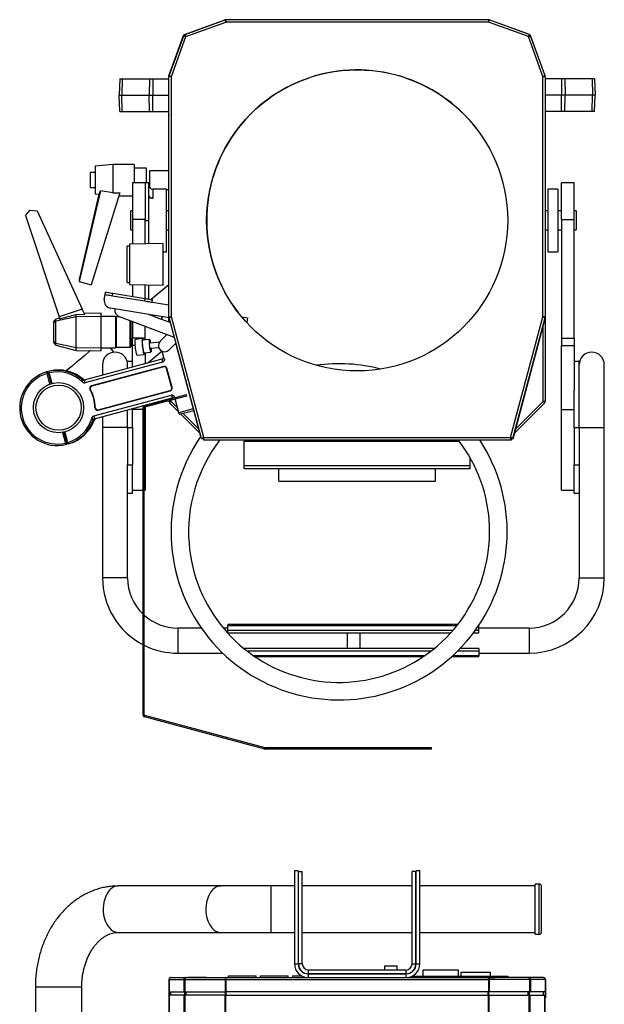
# Model space of a CAD drawing. Header units: millimetres. Extents: x 53 to 2304, y -1962 to 376.
# Tile 9 of 11: x 53 to 519, y -409 to 376. Entities that reach past the tile are written whole.
import ezdxf

# ---------------------------------------------------------------- set-up
doc = ezdxf.new("R2010")
doc.units = ezdxf.units.MM

msp = doc.modelspace()

# ---------------------------------------------------------------- linework, layer by layer
at = {"color": 7, "linetype": 'Continuous', "lineweight": 25}
for p, q in [((184.77, 364.46), (216.9, 376.15)), ((184.95, 364.42), (217.14, 376.14)), ((185.18, 364.49), (217.1, 376.11)), ((185.9, 362.73), (217.78, 374.33)), ((216.93, 376.06), (216.9, 376.15)), ((217.38, 376.23), (217.68, 376.23)), ((217.38, 376.23), (217.38, 375.54)), ((217.49, 375.23), (217.65, 375.23)), ((217.57, 374.81), (217.65, 374.83)), ((217.81, 374.83), (217.65, 374.83)), ((217.81, 376.23), (217.68, 376.23)), ((427.02, 374.33), (217.78, 374.33)), ((426.99, 376.23), (217.81, 376.23)), ((427.12, 376.23), (426.99, 376.23)), ((427.15, 374.83), (426.99, 374.83)), ((458.9, 362.73), (427.02, 374.33)), ((427.4, 376.15), (427.14, 375.44)), ((427.23, 374.81), (427.15, 374.83)), ((427.4, 376.15), (427.63, 376.07)), ((459.85, 364.42), (427.66, 376.14)), ((459.62, 364.49), (427.7, 376.11)), ((172.23, 331.49), (183.93, 363.62)), ((172.49, 331.5), (184.21, 363.68)), ((172.52, 331.53), (184.14, 363.45)), ((174.3, 330.86), (185.9, 362.73)), ((184.02, 363.58), (183.93, 363.62)), ((184.14, 363.45), (185.55, 362.94)), ((184.77, 364.46), (184.77, 364.43)), ((185.11, 363.52), (185.49, 363.65)), ((185.18, 364.49), (185.69, 363.08)), ((185.44, 362.98), (185.5, 363.13)), ((185.5, 363.13), (185.65, 363.19)), ((470.5, 330.86), (458.9, 362.73)), ((459.62, 364.49), (459.11, 363.08)), ((459.3, 363.13), (459.14, 363.19)), ((460.66, 363.45), (459.25, 362.94)), ((459.35, 362.98), (459.3, 363.13)), ((472.3, 331.5), (460.59, 363.68)), ((472.27, 331.53), (460.66, 363.45)), ((173.15, 331.01), (172.15, 331.01)), ((172.15, 328.98), (172.15, 331.01)), ((172.23, 331.49), (173.17, 331.14)), ((172.4, 330.82), (172.4, 330.96)), ((172.4, 139.28), (172.4, 330.82)), ((173.17, 331.14), (173.2, 331.22)), ((173.8, 330.99), (173.83, 331.06)), ((173.8, 330.82), (173.8, 330.99)), ((174.3, 139.23), (174.3, 330.86)), ((470.5, 139.23), (470.5, 330.86)), ((471, 330.99), (470.97, 331.06)), ((471, 330.82), (471, 330.99)), ((472.15, 331.01), (471.15, 331.01)), ((472.4, 330.82), (472.4, 330.96)), ((472.4, 139.28), (472.4, 330.82)), ((133.1, 328.98), (132.65, 315.98)), ((133.1, 328.98), (135.13, 328.98)), ((135.13, 328.98), (134.87, 315.98)), ((135.13, 328.98), (156.94, 328.98)), ((156.94, 328.98), (156.69, 315.98)), ((156.94, 328.98), (159.46, 328.98)), ((159.46, 328.98), (159.46, 315.98)), ((159.46, 328.98), (172.4, 328.98)), ((485.33, 328.98), (472.4, 328.98)), ((485.33, 328.98), (485.33, 315.98)), ((487.86, 328.98), (485.33, 328.98)), ((487.86, 328.98), (488.11, 315.98)), ((509.67, 328.98), (487.86, 328.98)), ((509.67, 328.98), (509.92, 315.98)), ((511.7, 328.98), (509.67, 328.98)), ((511.7, 328.98), (512.15, 315.98)), ((132.65, 315.98), (134.87, 315.98)), ((133.1, 302.98), (132.65, 315.98)), ((134.87, 315.98), (156.69, 315.98)), ((135.13, 302.98), (134.87, 315.98)), ((156.69, 315.98), (159.46, 315.98)), ((156.94, 302.98), (156.69, 315.98)), ((159.46, 302.98), (159.46, 315.98)), ((159.46, 315.98), (172.4, 315.98)), ((485.33, 315.98), (472.4, 315.98)), ((485.33, 302.98), (485.33, 315.98)), ((488.11, 315.98), (485.33, 315.98)), ((487.86, 302.98), (488.11, 315.98)), ((509.92, 315.98), (488.11, 315.98)), ((509.67, 302.98), (509.92, 315.98)), ((512.15, 315.98), (509.92, 315.98)), ((511.7, 302.98), (512.15, 315.98)), ((133.1, 302.98), (135.13, 302.98)), ((135.13, 302.98), (156.94, 302.98)), ((156.94, 302.98), (159.46, 302.98)), ((159.46, 302.98), (172.4, 302.98)), ((172.15, 300.63), (172.15, 302.98)), ((172.15, 300.63), (172.4, 300.63)), ((485.33, 302.98), (472.4, 302.98)), ((487.86, 302.98), (485.33, 302.98)), ((509.67, 302.98), (487.86, 302.98)), ((511.7, 302.98), (509.67, 302.98)), ((127.6, 260.85), (113.6, 259.35)), ((113.6, 259.35), (113.6, 237.35)), ((144.6, 260.85), (127.6, 260.85)), ((127.6, 260.85), (127.6, 238.26)), ((144.6, 260.85), (144.6, 246.23)), ((113.6, 254.35), (109.6, 254.35)), ((109.6, 254.35), (109.6, 242.35)), ((154.6, 257.85), (144.6, 257.85)), ((154.6, 246.23), (154.6, 257.85)), ((172.4, 255.85), (156.84, 255.85)), ((156.84, 255.85), (156.84, 242.67)), ((153.4, 246.23), (143.4, 246.23)), ((143.4, 246.23), (143.4, 216.87)), ((156.4, 246.23), (153.4, 246.23)), ((153.4, 246.23), (153.4, 216.87)), ((156.4, 216.23), (156.4, 246.23)), ((495.4, 246.23), (485.4, 246.23)), ((485.4, 216.87), (485.4, 246.23)), ((495.4, 216.87), (495.4, 246.23)), ((117.69, 239.75), (100.77, 167.47)), ((116.53, 237.04), (100.77, 169.09)), ((109.6, 242.35), (113.6, 242.35)), ((133.19, 238.3), (110.43, 164.91)), ((113.6, 237.35), (116.83, 237.01)), ((127.6, 238.26), (117.69, 239.75)), ((132.43, 235.85), (143.4, 235.85)), ((170.4, 241.23), (159.4, 241.23)), ((159.4, 241.23), (159.4, 233.91)), ((170.4, 191.23), (170.4, 241.23)), ((170.4, 240.85), (172.4, 240.85)), ((482.4, 241.23), (474.4, 241.23)), ((474.4, 241.23), (474.4, 191.23)), ((482.4, 241.23), (482.4, 191.23)), ((159.4, 233.91), (156.4, 233.91)), ((58, 220.13), (61.72, 224.32)), ((58, 220.13), (84.88, 139.28)), ((61.72, 224.32), (67.3, 223.79)), ((67.3, 223.79), (103.29, 145.4)), ((143.4, 223.88), (141.9, 223.88)), ((141.9, 208.58), (141.9, 223.88)), ((172.4, 223.88), (170.4, 223.88)), ((474.4, 223.88), (472.4, 223.88)), ((485.4, 223.88), (482.4, 223.88)), ((496.9, 223.88), (495.4, 223.88)), ((496.9, 223.88), (496.9, 208.58)), ((153.4, 216.87), (143.4, 216.87)), ((143.4, 216.87), (143.4, 197.3)), ((153.4, 197.56), (153.4, 216.87)), ((153.4, 216.23), (156.4, 216.23)), ((156.4, 197.64), (156.4, 216.23)), ((485.4, 216.87), (495.4, 216.87)), ((485.4, 216.87), (485.4, 122.24)), ((495.4, 122.24), (495.4, 216.87)), ((141.9, 208.58), (143.4, 208.58)), ((170.4, 208.58), (172.4, 208.58)), ((472.4, 208.58), (474.4, 208.58)), ((482.4, 208.58), (485.4, 208.58)), ((495.4, 208.58), (496.9, 208.58)), ((167.8, 197.94), (140.8, 197.23)), ((140.8, 197.23), (140.8, 165.23)), ((167.8, 181.23), (167.8, 197.94)), ((140.8, 195.73), (139.1, 195.73)), ((139.1, 181.23), (139.1, 195.73)), ((167.8, 191.23), (170.4, 191.23)), ((474.4, 191.23), (482.4, 191.23)), ((139.1, 166.73), (139.1, 181.23)), ((167.8, 164.53), (167.8, 181.23)), ((100.77, 169.09), (100.77, 167.47)), ((100.77, 167.47), (110.43, 164.91)), ((139.1, 166.73), (140.8, 166.73)), ((140.8, 165.23), (167.8, 164.53)), ((143.4, 165.17), (143.4, 155.57)), ((153.4, 153.94), (153.4, 164.9)), ((172.4, 164.96), (158.32, 153.14)), ((120.82, 153.17), (121.46, 157.12)), ((121.46, 157.12), (121.78, 159.1)), ((127.38, 156.16), (127.7, 158.13)), ((127.7, 158.13), (153.37, 153.95)), ((156.4, 153.45), (156.4, 164.83)), ((127.38, 156.16), (153.04, 151.98)), ((153.04, 151.98), (153.37, 153.95)), ((158.97, 151.01), (159.29, 152.98)), ((158.97, 151.01), (172.4, 148.82)), ((103.29, 145.4), (84.88, 139.28)), ((105.22, 141.19), (103.29, 145.4)), ((118.28, 142.23), (104.85, 142)), ((118.28, 139.87), (118.28, 142.23)), ((172.48, 138.68), (125.77, 146.29)), ((156.01, 141.36), (160.88, 139.54)), ((82.28, 137.6), (80.48, 135.8)), ((80.48, 134.78), (82.28, 136.23)), ((80.48, 134.78), (80.48, 135.8)), ((80.48, 119.69), (80.48, 134.78)), ((82.28, 136.23), (98.28, 139.6)), ((85.18, 138.37), (82.28, 137.6)), ((82.28, 136.23), (82.28, 137.6)), ((82.28, 118.24), (82.28, 136.23)), ((84.88, 139.28), (85.46, 137.54)), ((98.28, 139.6), (98.28, 141.06)), ((98.28, 139.6), (118.28, 139.87)), ((98.28, 114.87), (98.28, 139.6)), ((118.28, 114.6), (118.28, 139.87)), ((129.88, 139.73), (118.28, 139.73)), ((129.88, 139.73), (129.88, 114.73)), ((130.18, 139.23), (129.88, 138.93)), ((133.07, 139.23), (130.18, 139.23)), ((130.18, 139.23), (130.18, 134.88)), ((130.18, 134.88), (130.18, 115.23)), ((176.69, 122.99), (133.03, 139.25)), ((141.58, 115.23), (141.58, 136.06)), ((141.88, 135.95), (141.88, 115.53)), ((143.4, 135.33), (141.88, 135.33)), ((143.4, 135.39), (143.4, 122.24)), ((160.88, 139.54), (161.24, 140.51)), ((166.5, 137.45), (167.2, 139.32)), ((166.5, 137.45), (173.51, 134.84)), ((172.4, 138.5), (172.4, 138.69)), ((172.4, 135.25), (172.4, 138.5)), ((173.3, 134.92), (172.46, 138.04)), ((198.26, 42.47), (172.48, 138.7)), ((200.05, 43.13), (174.3, 139.23)), ((230.22, 139.4), (234.96, 138.63)), ((234.96, 138.63), (234.33, 134.73)), ((444.75, 43.13), (470.5, 139.23)), ((446.54, 42.47), (472.32, 138.7)), ((446.63, 42.1), (472.34, 138.04)), ((471, 139.09), (471, 139.24)), ((472.4, 138.5), (472.4, 139.28)), ((472.4, 71.86), (472.4, 138.5)), ((153.4, 122.24), (153.4, 131.66)), ((470.75, 71.92), (470.75, 132.11)), ((80.48, 119.69), (82.28, 118.24)), ((80.48, 118.67), (80.48, 119.69)), ((80.48, 118.67), (82.28, 116.87)), ((82.28, 118.24), (98.28, 114.87)), ((82.28, 116.87), (82.28, 118.24)), ((141.88, 119.13), (143.4, 119.13)), ((153.4, 122.24), (143.4, 122.24)), ((143.4, 116.48), (143.4, 122.24)), ((151.39, 122.01), (145.66, 121.4)), ((151.43, 120.49), (151.54, 120.67)), ((156.98, 121.25), (151.54, 120.67)), ((153.4, 120.87), (153.4, 122.24)), ((164.75, 119.07), (157.3, 118.27)), ((165.17, 119.65), (164.98, 119.6)), ((165.41, 119.92), (170.55, 125.27)), ((177.89, 118.48), (172.63, 113)), ((197.66, 43.98), (177.74, 118.32)), ((485.4, 122.24), (495.4, 122.24)), ((485.4, 122.24), (485.4, 116.48)), ((495.4, 122.24), (495.4, 116.48)), ((82.28, 116.87), (98.28, 112.58)), ((98.28, 114.87), (118.28, 114.6)), ((98.28, 112.58), (98.28, 114.87)), ((98.28, 112.58), (118.28, 112.23)), ((118.28, 114.73), (129.88, 114.73)), ((118.28, 112.23), (118.28, 114.6)), ((129.88, 115.53), (130.18, 115.23)), ((130.18, 115.23), (141.58, 115.23)), ((141.58, 115.23), (141.88, 115.53)), ((143.4, 99.32), (143.4, 116.48)), ((145.57, 116.48), (143.4, 116.48)), ((152.6, 110.73), (158.04, 111.31)), ((153.4, 110.81), (153.4, 102)), ((155.65, 102.61), (166.82, 111.97)), ((157.72, 114.29), (164.24, 114.99)), ((168.64, 105.95), (167.05, 111.86)), ((485.4, 116.48), (495.4, 116.48)), ((485.4, 65.37), (485.4, 116.48)), ((495.4, 116.48), (495.4, 80.72)), ((166.67, 105.56), (104.81, 88.98)), ((167.3, 103.2), (105.44, 86.62)), ((143.4, 103.73), (139.4, 103.73)), ((139.4, 98.25), (139.4, 103.73)), ((147.01, 108.77), (152.74, 109.38)), ((499.4, 103.73), (495.4, 103.73)), ((499.4, 51.23), (499.4, 103.73)), ((75.64, 95.64), (74.68, 95.33)), ((74.99, 94.19), (77.28, 85.64)), ((75, 94.14), (75.96, 94.46)), ((75.96, 94.46), (78.23, 85.98)), ((79.18, 86.26), (76.92, 94.71)), ((77.59, 96.11), (77.58, 96.16)), ((168.22, 99.76), (110.73, 84.36)), ((168.28, 99.56), (110.79, 84.16)), ((119.4, 101.23), (119.4, 92.89)), ((168.28, 99.56), (168.22, 99.76)), ((170.47, 98.29), (170.67, 98.35)), ((174.61, 82.84), (170.47, 98.29)), ((174.81, 82.89), (170.67, 98.35)), ((519.4, 51.24), (519.4, 101.23)), ((79.08, 86.65), (78.24, 85.95)), ((109.69, 81.55), (109.51, 81.44)), ((110.79, 84.16), (110.73, 84.36)), ((115.86, 65.24), (173.34, 80.65)), ((115.91, 65.04), (173.4, 80.44)), ((173.34, 80.65), (173.4, 80.44)), ((174.61, 82.84), (174.81, 82.89)), ((495.4, 51.23), (495.4, 80.72)), ((112.46, 60.43), (174.32, 77.01)), ((113.09, 58.07), (174.95, 74.65)), ((152.78, 68.45), (186.29, 77.43)), ((153.04, 67.48), (186.55, 76.46)), ((172.4, 73.71), (172.4, 73.96)), ((172.4, 71.86), (172.4, 72.67)), ((172.4, 71.86), (173.65, 71.86)), ((172.84, 70.79), (173.73, 71.68)), ((179.96, 63.67), (172.84, 70.79)), ((174.05, 74.15), (174.05, 74.41)), ((174.05, 71.92), (174.05, 73.11)), ((179.11, 66.86), (174.05, 71.92)), ((176.95, 74.92), (176.85, 75.29)), ((180.19, 62.83), (177.21, 73.96)), ((186.55, 76.46), (186.29, 77.43)), ((447.86, 46.7), (471.96, 70.79)), ((448.72, 49.89), (470.75, 71.92)), ((471.96, 70.79), (471.07, 71.68)), ((472.4, 71.86), (471.15, 71.86)), ((113.6, 66.96), (113.39, 66.95)), ((115.86, 65.24), (115.91, 65.04)), ((139.4, 51.23), (139.4, 65.12)), ((143.4, 51.23), (143.4, 66.19)), ((151.74, 65.37), (143.4, 65.37)), ((151.74, -178.09), (151.74, 67.1)), ((152.74, 67.1), (151.74, 67.1)), ((152.74, -178.09), (152.74, 67.1)), ((153.4, 65.37), (152.74, 65.37)), ((152.78, 68.45), (153.04, 67.48)), ((153.4, 68.87), (153.4, 68.61)), ((153.4, 67.58), (153.4, 65.37)), ((153.4, 65.37), (153.4, 1.23)), ((191.78, 65.94), (180.19, 62.83)), ((180.51, 61.64), (192.1, 64.75)), ((485.4, 65.37), (495.4, 65.37)), ((485.4, 1.23), (485.4, 65.37)), ((119.4, 59.76), (119.4, 51.24)), ((196.94, 46.7), (181.68, 61.96)), ((196.08, 49.89), (183.52, 62.45)), ((87.58, 47.2), (89.87, 38.65)), ((88.57, 47.39), (90.85, 38.91)), ((91.8, 39.16), (89.54, 47.62)), ((119.4, 51.24), (119.4, -68.78)), ((139.4, 51.24), (119.4, 51.24)), ((139.4, 51.23), (143.4, 51.23)), ((139.4, 51.23), (139.4, 21.23)), ((143.4, 51.23), (143.4, 21.23)), ((495.4, 51.23), (499.4, 51.23)), ((495.4, 51.23), (495.4, 21.23)), ((499.4, 51.24), (519.4, 51.24)), ((499.4, 51.23), (499.4, 21.23)), ((519.4, -68.78), (519.4, 51.24)), ((198.26, 42.47), (199.71, 42.86)), ((199.87, 41.23), (199.87, 42.73)), ((199.87, 41.23), (444.93, 41.23)), ((200.05, 43.13), (444.75, 43.13)), ((232.4, 41.23), (232.4, 40.23)), ((403.78, 40.23), (232.4, 40.23)), ((232.4, 39.83), (232.4, 40.23)), ((232.4, 20.63), (232.4, 39.83)), ((404.08, 39.83), (232.4, 39.83)), ((444.93, 41.23), (444.93, 42.73)), ((444.93, 42.63), (445.32, 42.63)), ((444.93, 41.23), (445.51, 41.23)), ((446.54, 42.47), (445.09, 42.86)), ((445.32, 42.63), (445.36, 42.78)), ((445.51, 41.23), (445.51, 42.23)), ((446.63, 42.1), (445.66, 42.36)), ((90.85, 38.91), (89.86, 38.7)), ((90.18, 37.51), (91.16, 37.72)), ((93.1, 38.24), (93.08, 38.29)), ((412.4, 20.63), (412.4, 27.1)), ((139.4, -68.78), (139.4, 21.23)), ((139.4, 21.23), (143.4, 21.23)), ((143.4, -1.27), (143.4, 21.23)), ((412.4, 20.63), (232.4, 20.63)), ((232.4, 18.23), (232.4, 20.63)), ((412.4, 18.23), (232.4, 18.23)), ((259.9, 8.23), (259.9, 18.23)), ((384.9, 8.23), (384.9, 18.23)), ((412.4, 18.23), (412.4, 20.63)), ((495.4, 21.23), (499.4, 21.23)), ((495.4, -1.27), (495.4, 21.23)), ((499.4, 21.23), (499.4, -68.78)), ((259.9, 8.23), (384.9, 8.23)), ((143.4, 1.23), (151.74, 1.23)), ((152.74, 1.23), (153.4, 1.23)), ((485.4, 1.23), (495.4, 1.23)), ((139.4, -1.27), (143.4, -1.27)), ((495.4, -1.27), (499.4, -1.27)), ((139.4, -68.78), (119.4, -68.78)), ((499.4, -68.78), (519.4, -68.78)), ((198.12, -108.77), (179.39, -108.77)), ((179.39, -108.77), (179.39, -128.77)), ((219.4, -108.77), (215.71, -108.77)), ((219.4, -105.77), (219.4, -106.64)), ((219.4, -105.77), (402.69, -105.77)), ((219.4, -110.38), (219.4, -106.64)), ((219.4, -106.64), (402, -106.64)), ((419.32, -106.64), (419.4, -106.64)), ((419.4, -106.64), (419.4, -106.53)), ((419.4, -110.38), (419.4, -106.64)), ((459.41, -108.77), (419.4, -108.77)), ((459.41, -108.77), (459.41, -128.77)), ((219.4, -110.38), (398.91, -110.38)), ((219.4, -112.5), (219.4, -110.38)), ((219.4, -112.5), (397.04, -112.5)), ((314.4, -112.5), (314.4, -125.03)), ((324.4, -112.5), (324.4, -125.03)), ((415.17, -112.5), (419.4, -112.5)), ((416.73, -110.38), (419.4, -110.38)), ((419.4, -112.5), (419.4, -110.38)), ((383.87, -125.03), (232.12, -125.03)), ((419.4, -125.03), (404.5, -125.03)), ((419.4, -125.03), (419.4, -127.15)), ((179.39, -128.77), (215.24, -128.77)), ((381.19, -127.15), (234.8, -127.15)), ((376.07, -130.89), (239.93, -130.89)), ((374.77, -131.77), (241.22, -131.77)), ((419.4, -131.77), (397.52, -131.77)), ((419.4, -130.89), (398.49, -130.89)), ((419.4, -127.15), (402.41, -127.15)), ((419.4, -127.15), (419.4, -130.89)), ((419.4, -128.77), (459.41, -128.77)), ((419.4, -131.77), (419.4, -130.89)), ((151.74, -178.09), (152.74, -178.09)), ((153.04, -178.48), (152.78, -179.44)), ((248.91, -205.2), (152.78, -179.44)), ((249.17, -204.23), (153.04, -178.48)), ((248.91, -205.2), (249.17, -204.23)), ((249.27, -204.25), (249.27, -205.25)), ((381.74, -204.25), (249.27, -204.25)), ((381.74, -205.25), (249.27, -205.25)), ((381.74, -205.25), (381.74, -204.25)), ((272.4, -302.4), (272.4, -376.4)), ((275.4, -302.4), (272.4, -302.4)), ((275.4, -302.4), (275.4, -376.4)), ((275.65, -376.4), (275.65, -302.9)), ((275.65, -302.9), (278.65, -302.9)), ((278.65, -376.4), (278.65, -302.9)), ((369.15, -302.9), (366.15, -302.9)), ((366.15, -376.4), (366.15, -302.9)), ((369.15, -376.4), (369.15, -302.9)), ((369.4, -376.4), (369.4, -302.4)), ((372.4, -302.4), (369.4, -302.4)), ((372.4, -376.4), (372.4, -302.4)), ((467.37, -312.9), (464.37, -312.9)), ((464.37, -352.9), (464.37, -312.9)), ((467.37, -352.9), (467.37, -312.9)), ((213.67, -314.4), (131.86, -314.4)), ((253.52, -314.4), (213.67, -314.4)), ((272.4, -314.4), (253.52, -314.4)), ((253.52, -314.4), (253.52, -318.73)), ((253.52, -318.73), (253.52, -351.4)), ((275.65, -314.4), (275.4, -314.4)), ((366.15, -314.4), (278.65, -314.4)), ((369.4, -314.4), (369.15, -314.4)), ((464.37, -314.4), (372.4, -314.4)), ((469.37, -350.9), (469.37, -314.9)), ((131.86, -351.4), (213.67, -351.4)), ((213.67, -351.4), (253.52, -351.4)), ((253.52, -351.4), (272.4, -351.4)), ((275.4, -351.4), (275.65, -351.4)), ((278.65, -351.4), (366.15, -351.4)), ((369.15, -351.4), (369.4, -351.4)), ((372.4, -351.4), (464.37, -351.4)), ((464.37, -352.9), (467.37, -352.9)), ((272.4, -376.4), (275.4, -376.4)), ((278.65, -376.4), (275.65, -376.4)), ((366.15, -376.4), (369.15, -376.4)), ((369.4, -376.4), (372.4, -376.4)), ((283.4, -384.4), (283.4, -387.4)), ((283.4, -384.4), (361.4, -384.4)), ((283.65, -384.4), (283.65, -381.4)), ((361.15, -381.4), (283.65, -381.4)), ((361.15, -384.4), (283.65, -384.4)), ((344.4, -381.4), (344.4, -377.99)), ((344.4, -377.99), (354.4, -377.99)), ((354.4, -381.4), (354.4, -377.99)), ((361.15, -381.4), (361.15, -384.4)), ((361.4, -387.4), (361.4, -384.4)), ((363.97, -383.89), (364.22, -383.89)), ((374.7, -381.55), (374.7, -386.25)), ((403.1, -381.55), (374.7, -381.55)), ((403.1, -386.25), (403.1, -381.55)), ((405.1, -383.25), (405.1, -386.25)), ((428.7, -383.25), (405.1, -383.25)), ((428.7, -386.25), (428.7, -383.25)), ((172.4, -389.05), (172.4, -398.65)), ((172.51, -389.05), (184.17, -389.05)), ((172.51, -389.05), (172.51, -398.65)), ((174.05, -387.4), (185.69, -387.4)), ((184.17, -389.05), (185.06, -389.05)), ((184.17, -389.05), (184.17, -398.65)), ((185.06, -389.05), (217.1, -389.05)), ((185.06, -389.05), (185.06, -398.65)), ((185.69, -387.4), (217.69, -387.4)), ((187.5, -387.4), (187.5, -387.35)), ((202.3, -387.35), (187.5, -387.35)), ((202.3, -387.35), (202.3, -387.4)), ((217.1, -389.05), (217.52, -389.05)), ((217.1, -389.05), (217.1, -398.65)), ((217.72, -389.05), (217.52, -389.05)), ((217.52, -389.05), (217.52, -398.65)), ((217.69, -388.65), (217.69, -387.4)), ((217.69, -387.4), (427.11, -387.4)), ((217.72, -389.05), (427.08, -389.05)), ((217.72, -389.05), (217.72, -398.65)), ((219.9, -387.4), (219.9, -386)), ((219.9, -386), (241.9, -386)), ((241.9, -387.4), (241.9, -386)), ((245.4, -387.4), (245.4, -386)), ((245.4, -386), (267.4, -386)), ((267.4, -387.4), (267.4, -386)), ((270.9, -386), (270.9, -387.4)), ((270.9, -386), (278.02, -386)), ((363.22, -387.25), (432.4, -387.25)), ((366.3, -386.25), (432.4, -386.25)), ((367.1, -386.25), (367.1, -385.81)), ((427.08, -389.05), (427.27, -389.05)), ((427.08, -389.05), (427.08, -398.65)), ((427.11, -388.65), (427.11, -387.4)), ((459.1, -387.4), (427.11, -387.4)), ((427.7, -389.05), (427.27, -389.05)), ((427.27, -389.05), (427.27, -398.65)), ((459.74, -389.05), (427.7, -389.05)), ((427.7, -389.05), (427.7, -398.65)), ((432.4, -387.25), (432.4, -386.25)), ((432.4, -386.25), (442.4, -386.25)), ((442.4, -387.25), (432.4, -387.25)), ((442.4, -386.25), (442.4, -387.25)), ((470.75, -387.4), (459.1, -387.4)), ((459.74, -389.05), (459.74, -398.65)), ((460.63, -389.05), (459.74, -389.05)), ((460.63, -389.05), (460.63, -398.65)), ((472.29, -389.05), (460.63, -389.05)), ((472.29, -389.05), (472.29, -398.65)), ((472.4, -389.05), (472.4, -398.65)), ((65.87, -394.9), (65.87, -1051.72)), ((65.87, -394.9), (102.87, -394.9)), ((102.87, -948.89), (102.87, -394.9)), ((172.51, -398.65), (172.4, -398.65)), ((172.4, -398.65), (172.4, -403.65)), ((172.51, -398.65), (184.17, -398.65)), ((173.65, -401.55), (173.65, -398.65)), ((173.75, -401.55), (173.75, -398.65)), ((185.06, -398.65), (184.17, -398.65)), ((185.06, -398.65), (217.1, -398.65)), ((185.11, -401.55), (185.11, -398.65)), ((186.1, -401.55), (186.1, -398.65)), ((217.52, -398.65), (217.1, -398.65)), ((217.33, -401.55), (217.33, -398.65)), ((427.08, -398.65), (217.72, -398.65)), ((217.89, -401.55), (217.89, -398.65)), ((426.91, -401.55), (426.91, -398.65)), ((427.27, -398.65), (427.7, -398.65)), ((427.47, -401.55), (427.47, -398.65)), ((459.74, -398.65), (427.7, -398.65)), ((458.7, -401.55), (458.7, -398.65)), ((459.68, -401.55), (459.68, -398.65)), ((459.74, -398.65), (460.63, -398.65)), ((472.29, -398.65), (460.63, -398.65)), ((471.05, -401.55), (471.05, -398.65)), ((471.15, -401.55), (471.15, -398.65)), ((472.29, -398.65), (472.4, -398.65)), ((472.4, -398.65), (472.4, -403.65)), ((172.65, -403.65), (172.4, -403.65)), ((172.65, -931.55), (172.65, -401.55)), ((172.73, -401.55), (172.65, -401.55)), ((172.73, -931.55), (172.73, -401.55)), ((184.37, -401.55), (172.73, -401.55)), ((184.37, -931.55), (184.37, -401.55)), ((185.21, -401.55), (184.37, -401.55)), ((185.21, -931.55), (185.21, -401.55)), ((217.19, -401.55), (185.21, -401.55)), ((217.19, -931.55), (217.19, -401.55)), ((217.67, -401.55), (217.19, -401.55)), ((217.67, -931.55), (217.67, -401.55)), ((217.67, -401.55), (427.13, -401.55)), ((427.13, -931.55), (427.13, -401.55)), ((427.13, -401.55), (427.61, -401.55)), ((427.61, -931.55), (427.61, -401.55)), ((427.61, -401.55), (459.59, -401.55)), ((459.59, -931.55), (459.59, -401.55)), ((459.59, -401.55), (460.42, -401.55)), ((460.42, -931.55), (460.42, -401.55)), ((460.42, -401.55), (472.06, -401.55)), ((472.06, -931.55), (472.06, -401.55)), ((472.06, -401.55), (472.15, -401.55)), ((472.15, -931.55), (472.15, -401.55)), ((472.15, -403.65), (472.4, -403.65))]:
    msp.add_line(p, q, dxfattribs=at)
at = {"color": 7, "linetype": 'Continuous', "lineweight": 25, "flags": 128}
for points in [[(185.4, 363.31), (185.38, 363.29), (185.33, 363.23)], [(185.75, 362.98), (185.7, 362.93), (185.64, 362.87)], [(459.15, 362.89), (459.1, 362.93), (459.04, 362.99)], [(459.4, 363.31), (459.42, 363.29), (459.47, 363.23)], [(121.46, 157.12), (121.57, 157.1), (121.91, 157.05), (122.46, 156.96), (123.2, 156.84), (124.09, 156.69), (125.12, 156.53), (126.23, 156.35), (127.38, 156.16)], [(121.78, 159.1), (121.9, 159.08), (122.23, 159.02), (122.78, 158.93), (123.52, 158.81), (124.41, 158.67), (125.44, 158.5), (126.55, 158.32), (127.7, 158.13)], [(153.04, 151.98), (154.2, 151.79), (155.31, 151.61), (156.33, 151.44), (157.23, 151.29), (157.97, 151.17), (158.52, 151.08), (158.85, 151.03), (158.97, 151.01)], [(153.37, 153.95), (154.52, 153.76), (155.63, 153.58), (156.66, 153.41), (157.55, 153.27), (158.29, 153.15), (158.84, 153.06), (159.17, 153), (159.29, 152.98)], [(105.22, 141.19), (104.95, 141.18), (98.28, 141.06)], [(160.88, 139.54), (161.98, 139.14), (163.03, 138.74), (164.01, 138.38), (164.86, 138.06), (165.56, 137.8), (166.08, 137.61), (166.4, 137.49), (166.5, 137.45)], [(166.19, 139.7), (166.26, 139.68), (166.78, 139.48), (167.1, 139.36), (167.2, 139.32)], [(147.01, 108.77), (146.85, 108.91), (146.65, 109.41), (146.44, 110.24), (146.22, 111.35), (146, 112.68), (145.81, 114.14), (145.64, 115.67), (145.51, 117.15), (145.44, 118.52), (145.41, 119.69), (145.44, 120.59), (145.52, 121.17)], [(145.52, 121.17), (145.64, 121.4), (145.66, 121.4)], [(152.99, 110.77), (152.96, 110.19), (152.88, 109.61), (152.76, 109.39), (152.59, 109.53), (152.39, 110.03), (152.18, 110.85), (151.96, 111.96), (151.74, 113.29), (151.54, 114.76), (151.38, 116.28), (151.25, 117.77), (151.18, 119.13), (151.15, 120.3), (151.18, 121.2), (151.26, 121.78), (151.26, 121.78)], [(151.26, 121.78), (151.38, 122.01), (151.55, 121.87), (151.75, 121.37), (151.92, 120.71)], [(152.6, 110.73), (152.52, 110.78), (152.35, 111.14), (152.16, 111.85), (151.96, 112.84), (151.78, 114.05), (151.61, 115.37), (151.47, 116.72), (151.39, 118), (151.35, 119.1), (151.36, 119.95), (151.43, 120.49)], [(158.17, 114.34), (158.22, 113.4), (158.23, 112.42), (158.19, 111.71), (158.1, 111.35), (157.96, 111.36), (157.79, 111.73), (157.6, 112.43), (157.41, 113.42), (157.22, 114.63), (157.05, 115.95), (156.92, 117.31), (156.83, 118.58), (156.79, 119.68), (156.8, 120.54), (156.87, 121.07), (156.87, 121.07)], [(156.87, 121.07), (156.99, 121.25), (157.14, 121.06), (157.32, 120.52), (157.52, 119.66), (157.71, 118.56), (157.75, 118.32)], [(164.98, 119.6), (165, 119.52), (165.02, 119.46)], [(109.75, 112.38), (108.89, 111.66), (105.3, 108.65), (101.8, 105.71), (98.41, 102.87), (95.16, 100.14), (92.06, 97.54), (90.57, 96.29)], [(125.2, 114.73), (126.28, 113.45), (127.8, 111.64), (128.2, 111.16)], [(166.67, 105.56), (166.71, 105.41), (166.83, 104.96), (167.03, 104.21), (167.3, 103.2)], [(74.67, 95.38), (74.69, 95.31), (74.75, 95.08), (74.85, 94.71), (74.99, 94.19)], [(75.64, 95.64), (75.66, 95.57), (75.72, 95.35), (75.82, 94.97), (75.96, 94.46)], [(76.92, 94.71), (76.78, 95.23), (76.68, 95.6), (76.62, 95.83), (76.6, 95.9)], [(102.99, 89.4), (103.02, 89.26), (103.14, 88.83), (103.32, 88.14), (103.58, 87.18)], [(103.96, 89.66), (104, 89.52), (104.11, 89.1), (104.16, 88.92)], [(104.81, 88.98), (104.85, 88.83), (104.97, 88.38), (105.17, 87.64), (105.44, 86.62)], [(173.8, 71.89), (173.84, 71.8), (173.86, 71.77)], [(174.32, 77.01), (174.59, 75.99), (174.79, 75.25), (174.91, 74.8), (174.95, 74.65)], [(177.07, 73.92), (177.26, 73.6), (177.4, 73.23)], [(470.94, 71.77), (470.95, 71.8), (471, 71.89)], [(180.19, 62.83), (180.33, 62.31), (180.43, 61.94), (180.49, 61.72), (180.51, 61.64)], [(111.13, 59.02), (111.38, 58.06), (111.57, 57.36), (111.68, 56.94), (111.72, 56.8)], [(112.46, 60.43), (112.73, 59.42), (112.93, 58.67), (113.05, 58.22), (113.09, 58.07)], [(112.5, 57.8), (112.54, 57.63), (112.66, 57.2), (112.7, 57.06)], [(200, 42.99), (199.95, 43.02), (199.92, 43.05)], [(444.88, 43.05), (444.85, 43.02), (444.8, 42.99)], [(445.37, 42.5), (445.4, 42.52), (445.44, 42.55)], [(89.87, 38.65), (90.01, 38.13), (90.11, 37.76), (90.17, 37.53), (90.19, 37.46)], [(90.85, 38.91), (90.98, 38.39), (91.08, 38.02), (91.14, 37.8), (91.16, 37.72)], [(92.12, 37.98), (92.1, 38.05), (92.04, 38.28), (91.94, 38.65), (91.8, 39.16)], [(124.22, -318.73), (123.03, -320.53), (122.01, -322.56), (121.18, -324.8), (120.55, -327.19), (120.15, -329.69), (119.98, -332.26), (120.04, -334.84), (120.33, -337.38), (120.84, -339.84), (121.57, -342.15), (122.49, -344.29), (123.6, -346.21), (124.87, -347.87), (126.28, -349.24), (127.8, -350.29), (129.39, -351), (131.03, -351.36), (131.86, -351.4)], [(206.02, -318.73), (204.83, -320.53), (203.81, -322.56), (202.98, -324.8), (202.36, -327.19), (201.96, -329.69), (201.78, -332.26), (201.84, -334.84), (202.13, -337.38), (202.64, -339.84), (203.37, -342.15), (204.3, -344.29), (205.41, -346.21), (206.68, -347.87), (208.09, -349.24), (209.6, -350.29), (211.2, -351), (212.84, -351.36), (213.67, -351.4)]]:
    msp.add_lwpolyline(points, dxfattribs=at)
at = {"color": 7, "linetype": 'Continuous', "lineweight": 25}
for centre, radius in [((322.4, 216.23), 120), ((84.37, 66.94), 20), ((84.37, 66.94), 18)]:
    msp.add_circle(centre, radius, dxfattribs=at)
for centre, radius, start, end in [((217.38, 374.83), 1.4, 90, 110), ((217.93, 372.83), 1.9, 94.04889, 98.84229), ((426.86, 372.83), 1.9, 81.15771, 85.95111), ((426.92, 374.83), 1.4, 70, 81.59783), ((185.24, 363.14), 1.4, 110, 160), ((459.05, 363.14), 1.4, 20, 57.0574), ((173.55, 331.01), 1.4, 160, 180), ((173.55, 331.01), 0.4, 160, 180), ((175.8, 330.7), 1.9, 171.15771, 175.95111), ((322.44, 216.18), 120, 37.75563, 180), ((469, 330.7), 1.9, 4.04889, 8.84229), ((470.75, 331.01), 1.4, 0, 16.45354), ((173.55, 300.63), 1.4, 180, 214.77194), ((159.4, 244.23), 3, 180, 270), ((159.02, 236.56), 2.68, 191.4216, 278.04947), ((322.44, 216.18), 120, 180, 217.72142), ((126.74, 152.21), 6, 170.74413, 260.74413), ((135.12, 144.87), 6, 171.76702, 249.56757), ((175.8, 139.38), 1.9, 184.40581, 187.79222), ((169.02, 116.46), 5, 136.15584, 316.15584), ((129.4, 101.23), 10, 0, 180), ((509.4, 101.23), 10, 0, 180), ((166.15, 107.49), 2, 285, 15), ((83.39, 66.68), 30, 106.91021, 283.08979), ((83.39, 66.68), 28.77, 106.99187, 283.00813), ((83.39, 66.68), 30, 49.22887, 103.08979), ((83.39, 66.68), 28.77, 45.44387, 103.00813), ((84.37, 66.94), 30, 49.22887, 103.08979), ((168.74, 97.83), 2, 15, 105), ((168.74, 97.83), 1.79, 15, 105), ((308, -32.06), 134, 75.60517, 97.75581), ((104.29, 90.91), 2, 229.22887, 285), ((105.27, 91.18), 2, 229.22887, 285), ((111.25, 82.43), 2, 105, 209.47751), ((111.25, 82.43), 1.79, 105, 209.47751), ((83.39, 66.68), 30, 0.52249, 29.47751), ((83.39, 66.68), 30.21, 0.52249, 29.47751), ((172.88, 82.38), 1.79, 285, 15), ((172.88, 82.38), 2, 285, 15), ((175.47, 72.72), 2, 76.04498, 105), ((115.39, 66.97), 2, 180.52249, 285), ((115.39, 66.97), 1.79, 180.52249, 285), ((153.14, 67.1), 1.4, 105, 180), ((153.14, 67.1), 0.4, 105, 180), ((83.39, 66.68), 28.77, 286.99187, 344.55613), ((83.39, 66.68), 30, 286.91021, 340.77113), ((84.37, 66.94), 30, 286.91021, 340.77113), ((113.61, 56.14), 2, 105, 160.77113), ((114.58, 56.4), 2, 105, 160.77113), ((308, -32.06), 134, 145.32202, 184.46743), ((308, -32.06), 134, 184.46743, 33.1592), ((308, -32.06), 120, 142.35407, 184.46743), ((308, -32.06), 120, 184.46743, 37.64593), ((179.39, -68.78), 59.99, 180, 242.55908), ((179.39, -68.78), 39.99, 180, 226.26625), ((459.41, -68.78), 39.99, 270, 0), ((459.41, -68.78), 59.99, 270, 0), ((179.39, -68.78), 39.99, 228.21772, 270), ((179.39, -68.78), 59.99, 243.63012, 270), ((153.14, -178.09), 1.4, 180, 255), ((153.14, -178.09), 0.4, 180, 255), ((249.27, -203.85), 1.4, 255, 270), ((249.27, -203.85), 0.4, 255, 270), ((467.37, -314.9), 2, 0, 90), ((132.44, -324.34), 9.95, 93.33362, 145.70646), ((214.25, -324.34), 9.95, 93.33347, 145.70667), ((467.37, -350.9), 2, 270, 0), ((283.4, -376.4), 11, 180, 270), ((283.4, -376.4), 8, 180, 270), ((283.65, -376.4), 8, 180, 270), ((283.65, -376.4), 5, 180, 270), ((361.15, -376.4), 8, 270, 0), ((361.15, -376.4), 5, 270, 0), ((361.4, -376.4), 8, 270, 0), ((361.4, -376.4), 11, 270, 0)]:
    msp.add_arc(centre, radius, start, end, dxfattribs=at)
for centre, major_axis, ratio, start_param, end_param in [((119.5, 248.64), (2.66, 11.63), 0.029568, 3.145109, 3.848887), ((-864.66, 248.35), (1383.81, -2.1), 0.008904, 5.511968, 5.517779)]:
    msp.add_ellipse(centre, major_axis=major_axis, ratio=ratio, start_param=start_param, end_param=end_param, dxfattribs=at)
for points, knots in [([(217.78, 374.33), (217.69, 374.57), (217.52, 375.03), (217.29, 375.62), (217.14, 376.03), (217.11, 376.08), (217.1, 376.11)], [0, 0, 0, 0, 0.250004, 0.500003, 0.750012, 1, 1, 1, 1]), ([(217.65, 374.83), (217.58, 375.01), (217.45, 375.35), (217.28, 375.78), (217.17, 376.08), (217.15, 376.12), (217.14, 376.14)], [0, 0, 0, 0, 0.250004, 0.500012, 0.750012, 1, 1, 1, 1]), ([(217.68, 376.23), (217.67, 376.21), (217.67, 376.17), (217.66, 375.85), (217.65, 375.38), (217.65, 375.02), (217.65, 374.83)], [0, 0, 0, 0, 0.249988, 0.499991, 0.749997, 1, 1, 1, 1]), ([(217.81, 376.23), (217.81, 376.21), (217.8, 376.15), (217.79, 375.71), (217.79, 375.08), (217.78, 374.58), (217.78, 374.33)], [0, 0, 0, 0, 0.249988, 0.499998, 0.749999, 1, 1, 1, 1]), ([(426.99, 376.23), (426.99, 376.21), (427, 376.15), (427, 375.71), (427.01, 375.08), (427.02, 374.58), (427.02, 374.33)], [0, 0, 0, 0, 0.249988, 0.499998, 0.749999, 1, 1, 1, 1]), ([(427.02, 374.33), (427.11, 374.57), (427.28, 375.03), (427.5, 375.62), (427.66, 376.03), (427.69, 376.08), (427.7, 376.11)], [0, 0, 0, 0, 0.250004, 0.500003, 0.750012, 1, 1, 1, 1]), ([(427.12, 376.23), (427.12, 376.21), (427.13, 376.17), (427.14, 375.85), (427.14, 375.38), (427.15, 375.02), (427.15, 374.83)], [0, 0, 0, 0, 0.249988, 0.499991, 0.749997, 1, 1, 1, 1]), ([(427.15, 374.83), (427.22, 375.01), (427.35, 375.35), (427.51, 375.78), (427.63, 376.08), (427.65, 376.12), (427.66, 376.14)], [0, 0, 0, 0, 0.250004, 0.500012, 0.750012, 1, 1, 1, 1]), ([(185.9, 362.73), (185.67, 362.82), (185.21, 363.01), (184.62, 363.24), (184.22, 363.41), (184.17, 363.44), (184.14, 363.45)], [0, 0, 0, 0, 0.250001, 0.500001, 0.750011, 1, 1, 1, 1]), ([(185.5, 363.13), (185.33, 363.2), (184.99, 363.34), (184.56, 363.52), (184.26, 363.65), (184.23, 363.67), (184.21, 363.68)], [0, 0, 0, 0, 0.25, 0.500009, 0.750009, 1, 1, 1, 1]), ([(184.95, 364.42), (184.96, 364.41), (184.99, 364.37), (185.12, 364.07), (185.29, 363.64), (185.43, 363.3), (185.5, 363.13)], [0, 0, 0, 0, 0.249989, 0.499991, 0.75, 1, 1, 1, 1]), ([(185.5, 363.13), (185.45, 363.16), (185.36, 363.21), (185.24, 363.27), (185.16, 363.32), (185.15, 363.33), (185.15, 363.34)], [0, 0, 0, 0, 0.249996, 0.500075, 0.749998, 1, 1, 1, 1]), ([(185.18, 364.49), (185.2, 364.47), (185.23, 364.42), (185.4, 364.01), (185.63, 363.43), (185.81, 362.96), (185.9, 362.73)], [0, 0, 0, 0, 0.249988, 0.499998, 0.749999, 1, 1, 1, 1]), ([(459.62, 364.49), (459.6, 364.47), (459.57, 364.42), (459.4, 364.01), (459.17, 363.43), (458.99, 362.96), (458.9, 362.73)], [0, 0, 0, 0, 0.249988, 0.499998, 0.749999, 1, 1, 1, 1]), ([(458.9, 362.73), (459.13, 362.82), (459.59, 363.01), (460.18, 363.24), (460.58, 363.41), (460.63, 363.44), (460.66, 363.45)], [0, 0, 0, 0, 0.250001, 0.500001, 0.750011, 1, 1, 1, 1]), ([(459.85, 364.42), (459.84, 364.41), (459.81, 364.37), (459.68, 364.07), (459.5, 363.64), (459.37, 363.3), (459.3, 363.13)], [0, 0, 0, 0, 0.249989, 0.499991, 0.75, 1, 1, 1, 1]), ([(459.3, 363.13), (459.47, 363.2), (459.81, 363.34), (460.24, 363.52), (460.54, 363.65), (460.57, 363.67), (460.59, 363.68)], [0, 0, 0, 0, 0.25, 0.500009, 0.750009, 1, 1, 1, 1]), ([(459.3, 363.13), (459.35, 363.16), (459.44, 363.21), (459.56, 363.27), (459.64, 363.32), (459.65, 363.33), (459.65, 363.34)], [0, 0, 0, 0, 0.249996, 0.500075, 0.749998, 1, 1, 1, 1]), ([(173.8, 330.99), (173.62, 330.99), (173.25, 330.98), (172.79, 330.97), (172.46, 330.96), (172.42, 330.96), (172.4, 330.96)], [0, 0, 0, 0, 0.250002, 0.500013, 0.750012, 1, 1, 1, 1]), ([(174.3, 330.86), (174.05, 330.85), (173.55, 330.85), (172.92, 330.84), (172.48, 330.83), (172.43, 330.83), (172.4, 330.82)], [0, 0, 0, 0, 0.2500012, 0.5000022, 0.7500116, 1, 1, 1, 1]), ([(172.49, 331.5), (172.51, 331.49), (172.55, 331.47), (172.85, 331.35), (173.28, 331.18), (173.63, 331.05), (173.8, 330.99)], [0, 0, 0, 0, 0.249989, 0.499989, 0.749996, 1, 1, 1, 1]), ([(172.52, 331.53), (172.55, 331.52), (172.6, 331.5), (173.01, 331.34), (173.6, 331.12), (174.07, 330.94), (174.3, 330.86)], [0, 0, 0, 0, 0.249988, 0.5, 0.75, 1, 1, 1, 1]), ([(472.27, 331.53), (472.25, 331.52), (472.2, 331.5), (471.79, 331.34), (471.2, 331.12), (470.73, 330.94), (470.5, 330.86)], [0, 0, 0, 0, 0.249988, 0.5, 0.75, 1, 1, 1, 1]), ([(470.5, 330.86), (470.75, 330.85), (471.25, 330.85), (471.87, 330.84), (472.31, 330.83), (472.37, 330.83), (472.4, 330.82)], [0, 0, 0, 0, 0.2500012, 0.5000022, 0.7500116, 1, 1, 1, 1]), ([(472.3, 331.5), (472.29, 331.49), (472.25, 331.47), (471.95, 331.35), (471.51, 331.18), (471.17, 331.05), (471, 330.99)], [0, 0, 0, 0, 0.249989, 0.499989, 0.749996, 1, 1, 1, 1]), ([(471, 330.99), (471.18, 330.99), (471.55, 330.98), (472.01, 330.97), (472.34, 330.96), (472.38, 330.96), (472.4, 330.96)], [0, 0, 0, 0, 0.250002, 0.500013, 0.750012, 1, 1, 1, 1]), ([(98.28, 141.06), (97.52, 140.86), (93.25, 139.68), (88.97, 138.5), (85.46, 137.54)], [0, 0, 0, 0, 0.177799, 1, 1, 1, 1]), ([(172.4, 139.28), (172.43, 139.28), (172.48, 139.27), (172.92, 139.26), (173.55, 139.25), (174.05, 139.24), (174.3, 139.23)], [0, 0, 0, 0, 0.249988, 0.499998, 0.749999, 1, 1, 1, 1]), ([(172.4, 138.5), (172.4, 138.5), (172.41, 138.49), (172.52, 138.49), (172.53, 138.49)], [0, 0, 0, 0, 0.919813, 1, 1, 1, 1]), ([(172.63, 138.11), (172.61, 138.1), (172.48, 138.06), (172.47, 138.05), (172.46, 138.04)], [0, 0, 0, 0, 0.205947, 1, 1, 1, 1]), ([(174.3, 139.23), (174.06, 139.17), (173.58, 139.03), (172.98, 138.85), (172.56, 138.73), (172.5, 138.71), (172.48, 138.7)], [0, 0, 0, 0, 0.250001, 0.500002, 0.750011, 1, 1, 1, 1]), ([(472.4, 139.28), (472.37, 139.28), (472.31, 139.27), (471.87, 139.26), (471.25, 139.25), (470.75, 139.24), (470.5, 139.23)], [0, 0, 0, 0, 0.249988, 0.499998, 0.749999, 1, 1, 1, 1]), ([(470.5, 139.23), (470.74, 139.17), (471.22, 139.03), (471.82, 138.85), (472.24, 138.73), (472.3, 138.71), (472.32, 138.7)], [0, 0, 0, 0, 0.250001, 0.500002, 0.750011, 1, 1, 1, 1]), ([(472.16, 138.11), (472.19, 138.1), (472.32, 138.06), (472.33, 138.05), (472.34, 138.04)], [0, 0, 0, 0, 0.205947, 1, 1, 1, 1]), ([(472.4, 138.5), (472.39, 138.5), (472.39, 138.49), (472.28, 138.49), (472.27, 138.49)], [0, 0, 0, 0, 0.919813, 1, 1, 1, 1]), ([(168.64, 105.95), (168.68, 105.7), (168.78, 105.16), (168.6, 104.34), (168.16, 103.65), (167.66, 103.31), (167.37, 103.22), (167.3, 103.2)], [0, 0, 0, 0, 0.223975, 0.48169, 0.726296, 0.93628, 1, 1, 1, 1]), ([(105.44, 86.62), (105.39, 86.61), (105.16, 86.55), (104.71, 86.56), (104.12, 86.75), (103.76, 87), (103.59, 87.17), (103.58, 87.18)], [0, 0, 0, 0, 0.076335, 0.359375, 0.649002, 0.971356, 1, 1, 1, 1]), ([(172.4, 71.86), (172.42, 71.87), (172.47, 71.87), (172.86, 71.89), (173.4, 71.9), (173.83, 71.91), (174.05, 71.92)], [0, 0, 0, 0, 0.249998, 0.500001, 0.750001, 1, 1, 1, 1]), ([(174.05, 71.92), (173.89, 71.77), (173.58, 71.47), (173.18, 71.09), (172.9, 70.83), (172.86, 70.81), (172.84, 70.79)], [0, 0, 0, 0, 0.25, 0.499997, 0.750002, 1, 1, 1, 1]), ([(174.32, 77.01), (174.43, 77.03), (174.74, 77.1), (175.28, 77.03), (175.87, 76.74), (176.4, 76.26), (176.71, 75.74), (176.82, 75.39), (176.85, 75.29)], [0, 0, 0, 0, 0.095991, 0.283628, 0.470558, 0.675466, 0.909552, 1, 1, 1, 1]), ([(470.75, 71.92), (470.91, 71.77), (471.22, 71.47), (471.61, 71.09), (471.89, 70.83), (471.94, 70.81), (471.96, 70.79)], [0, 0, 0, 0, 0.25, 0.499997, 0.750002, 1, 1, 1, 1]), ([(472.4, 71.86), (472.37, 71.87), (472.32, 71.87), (471.94, 71.89), (471.4, 71.9), (470.97, 71.91), (470.75, 71.92)], [0, 0, 0, 0, 0.249998, 0.500001, 0.750001, 1, 1, 1, 1]), ([(111.13, 59.02), (111.22, 59.27), (111.38, 59.69), (111.84, 60.16), (112.21, 60.36), (112.43, 60.42), (112.46, 60.43)], [0, 0, 0, 0, 0.39458, 0.661658, 0.947683, 1, 1, 1, 1]), ([(198.26, 42.47), (198.28, 42.49), (198.33, 42.53), (198.74, 42.69), (199.34, 42.9), (199.81, 43.06), (200.05, 43.13)], [0, 0, 0, 0, 0.249989, 0.499997, 0.749997, 1, 1, 1, 1]), ([(200.05, 43.13), (200.03, 43.08), (200, 42.98), (199.96, 42.84), (199.91, 42.75), (199.88, 42.74), (199.87, 42.73)], [0, 0, 0, 0, 0.250019, 0.499976, 0.750027, 1, 1, 1, 1]), ([(200.05, 43.13), (200.03, 42.89), (200, 42.39), (199.96, 41.76), (199.91, 41.32), (199.88, 41.26), (199.87, 41.23)], [0, 0, 0, 0, 0.2500013, 0.5000022, 0.7500116, 1, 1, 1, 1]), ([(444.75, 43.13), (444.76, 42.89), (444.79, 42.39), (444.84, 41.76), (444.89, 41.32), (444.92, 41.26), (444.93, 41.23)], [0, 0, 0, 0, 0.2500013, 0.5000022, 0.7500116, 1, 1, 1, 1]), ([(446.54, 42.47), (446.51, 42.49), (446.47, 42.53), (446.05, 42.69), (445.46, 42.9), (444.99, 43.06), (444.75, 43.13)], [0, 0, 0, 0, 0.249989, 0.499997, 0.749997, 1, 1, 1, 1]), ([(444.75, 43.13), (444.76, 43.08), (444.79, 42.98), (444.84, 42.84), (444.89, 42.75), (444.92, 42.74), (444.93, 42.73)], [0, 0, 0, 0, 0.250019, 0.499976, 0.750027, 1, 1, 1, 1]), ([(445.32, 42.63), (445.34, 42.45), (445.37, 42.08), (445.42, 41.62), (445.46, 41.3), (445.49, 41.26), (445.51, 41.23)], [0, 0, 0, 0, 0.250003, 0.50001, 0.75001, 1, 1, 1, 1]), ([(446.63, 42.1), (446.61, 42.12), (446.58, 42.16), (446.28, 42.28), (445.84, 42.45), (445.5, 42.57), (445.32, 42.63)], [0, 0, 0, 0, 0.24999, 0.49999, 0.749997, 1, 1, 1, 1]), ([(445.32, 42.63), (445.34, 42.58), (445.37, 42.48), (445.42, 42.35), (445.46, 42.25), (445.49, 42.24), (445.51, 42.23)], [0, 0, 0, 0, 0.249986, 0.50007, 0.749998, 1, 1, 1, 1]), ([(445.66, 42.36), (445.66, 42.37), (445.66, 42.4), (445.58, 42.47), (445.47, 42.55), (445.37, 42.61), (445.32, 42.63)], [0, 0, 0, 0, 0.25, 0.499931, 0.750004, 1, 1, 1, 1]), ([(131.86, -314.4), (130.97, -314.42), (128.68, -314.45), (125.02, -314.78), (120.9, -315.45), (116.83, -316.44), (112.83, -317.73), (108.9, -319.32), (105.05, -321.2), (101.32, -323.38), (97.7, -325.84), (94.21, -328.58), (90.87, -331.58), (87.69, -334.84), (84.68, -338.35), (81.86, -342.08), (79.24, -346.03), (76.83, -350.18), (74.64, -354.51), (72.67, -359), (70.95, -363.63), (69.46, -368.39), (68.23, -373.25), (67.24, -378.2), (66.52, -383.22), (66.05, -388.28), (65.88, -392.18), (65.87, -394.39), (65.87, -394.9)], [0, 0, 0, 0, 0.024898, 0.063424, 0.101948, 0.140518, 0.179183, 0.217988, 0.256971, 0.296162, 0.335581, 0.375239, 0.415135, 0.45526, 0.495596, 0.536121, 0.576807, 0.617626, 0.658551, 0.699556, 0.740619, 0.781724, 0.822857, 0.864008, 0.905173, 0.946348, 0.987535, 1, 1, 1, 1]), ([(102.87, -394.9), (102.87, -394.31), (102.89, -392.49), (103.07, -389.47), (103.49, -385.87), (104.12, -382.34), (104.95, -378.91), (105.97, -375.6), (107.16, -372.44), (108.52, -369.45), (110.02, -366.66), (111.65, -364.07), (113.4, -361.7), (115.24, -359.57), (117.15, -357.68), (119.12, -356.04), (121.14, -354.64), (123.2, -353.49), (125.29, -352.58), (127.43, -351.91), (129.63, -351.49), (131.11, -351.43), (131.86, -351.4)], [0, 0, 0, 0, 0.024378, 0.073963, 0.123525, 0.173034, 0.22248, 0.271858, 0.321169, 0.370428, 0.419665, 0.468913, 0.51824, 0.567746, 0.617571, 0.667907, 0.71901, 0.771212, 0.824937, 0.880686, 0.938964, 1, 1, 1, 1]), ([(174.05, -387.4), (173.83, -387.43), (173.4, -387.48), (172.86, -387.86), (172.47, -388.41), (172.42, -388.84), (172.4, -389.05)], [0, 0, 0, 0, 0.249996, 0.500001, 0.750003, 1, 1, 1, 1]), ([(172.51, -389.05), (172.53, -388.84), (172.58, -388.41), (172.93, -387.86), (173.44, -387.48), (173.85, -387.43), (174.05, -387.4)], [0, 0, 0, 0, 0.249997, 0.499998, 0.750001, 1, 1, 1, 1]), ([(185.69, -387.4), (185.49, -387.43), (185.09, -387.48), (184.59, -387.86), (184.23, -388.41), (184.19, -388.84), (184.17, -389.05)], [0, 0, 0, 0, 0.25, 0.500002, 0.750003, 1, 1, 1, 1]), ([(185.06, -389.05), (185.07, -388.84), (185.1, -388.41), (185.25, -387.86), (185.45, -387.48), (185.61, -387.43), (185.69, -387.4)], [0, 0, 0, 0, 0.2499968, 0.5000005, 0.7500002, 1, 1, 1, 1]), ([(217.69, -387.4), (217.61, -387.43), (217.46, -387.48), (217.27, -387.86), (217.13, -388.41), (217.11, -388.84), (217.1, -389.05)], [0, 0, 0, 0, 0.249999, 0.499998, 0.750002, 1, 1, 1, 1]), ([(217.69, -388.65), (217.67, -388.66), (217.63, -388.67), (217.58, -388.77), (217.54, -388.9), (217.53, -389), (217.52, -389.05)], [0, 0, 0, 0, 0.2500041, 0.4999845, 0.7500114, 1, 1, 1, 1]), ([(217.72, -389.05), (217.72, -388.84), (217.71, -388.41), (217.71, -387.86), (217.7, -387.48), (217.69, -387.43), (217.69, -387.4)], [0, 0, 0, 0, 0.249998, 0.500001, 0.750003, 1, 1, 1, 1]), ([(217.72, -389.05), (217.72, -389), (217.71, -388.9), (217.71, -388.77), (217.7, -388.67), (217.69, -388.66), (217.69, -388.65)], [0, 0, 0, 0, 0.249986, 0.500014, 0.75001, 1, 1, 1, 1]), ([(427.08, -389.05), (427.08, -388.84), (427.08, -388.41), (427.09, -387.86), (427.1, -387.48), (427.11, -387.43), (427.11, -387.4)], [0, 0, 0, 0, 0.249998, 0.500001, 0.750003, 1, 1, 1, 1]), ([(427.08, -389.05), (427.08, -389), (427.08, -388.9), (427.09, -388.77), (427.1, -388.67), (427.11, -388.66), (427.11, -388.65)], [0, 0, 0, 0, 0.249986, 0.500014, 0.75001, 1, 1, 1, 1]), ([(427.11, -387.4), (427.18, -387.43), (427.34, -387.48), (427.53, -387.86), (427.67, -388.41), (427.69, -388.84), (427.7, -389.05)], [0, 0, 0, 0, 0.249999, 0.499998, 0.750002, 1, 1, 1, 1]), ([(427.11, -388.65), (427.13, -388.66), (427.17, -388.67), (427.22, -388.77), (427.26, -388.9), (427.27, -389), (427.27, -389.05)], [0, 0, 0, 0, 0.2500041, 0.4999845, 0.7500114, 1, 1, 1, 1]), ([(459.74, -389.05), (459.73, -388.84), (459.7, -388.41), (459.55, -387.86), (459.34, -387.48), (459.18, -387.43), (459.1, -387.4)], [0, 0, 0, 0, 0.2499968, 0.5000005, 0.7500002, 1, 1, 1, 1]), ([(459.1, -387.4), (459.3, -387.43), (459.71, -387.48), (460.21, -387.86), (460.56, -388.41), (460.61, -388.84), (460.63, -389.05)], [0, 0, 0, 0, 0.25, 0.500002, 0.750003, 1, 1, 1, 1]), ([(472.29, -389.05), (472.27, -388.84), (472.22, -388.41), (471.87, -387.86), (471.36, -387.48), (470.95, -387.43), (470.75, -387.4)], [0, 0, 0, 0, 0.249997, 0.499998, 0.750001, 1, 1, 1, 1]), ([(470.75, -387.4), (470.97, -387.43), (471.4, -387.48), (471.94, -387.86), (472.32, -388.41), (472.37, -388.84), (472.4, -389.05)], [0, 0, 0, 0, 0.249996, 0.500001, 0.750003, 1, 1, 1, 1])]:
    msp.add_open_spline(points, degree=3, knots=knots, dxfattribs=at)

doc.saveas('drawing.dxf')
